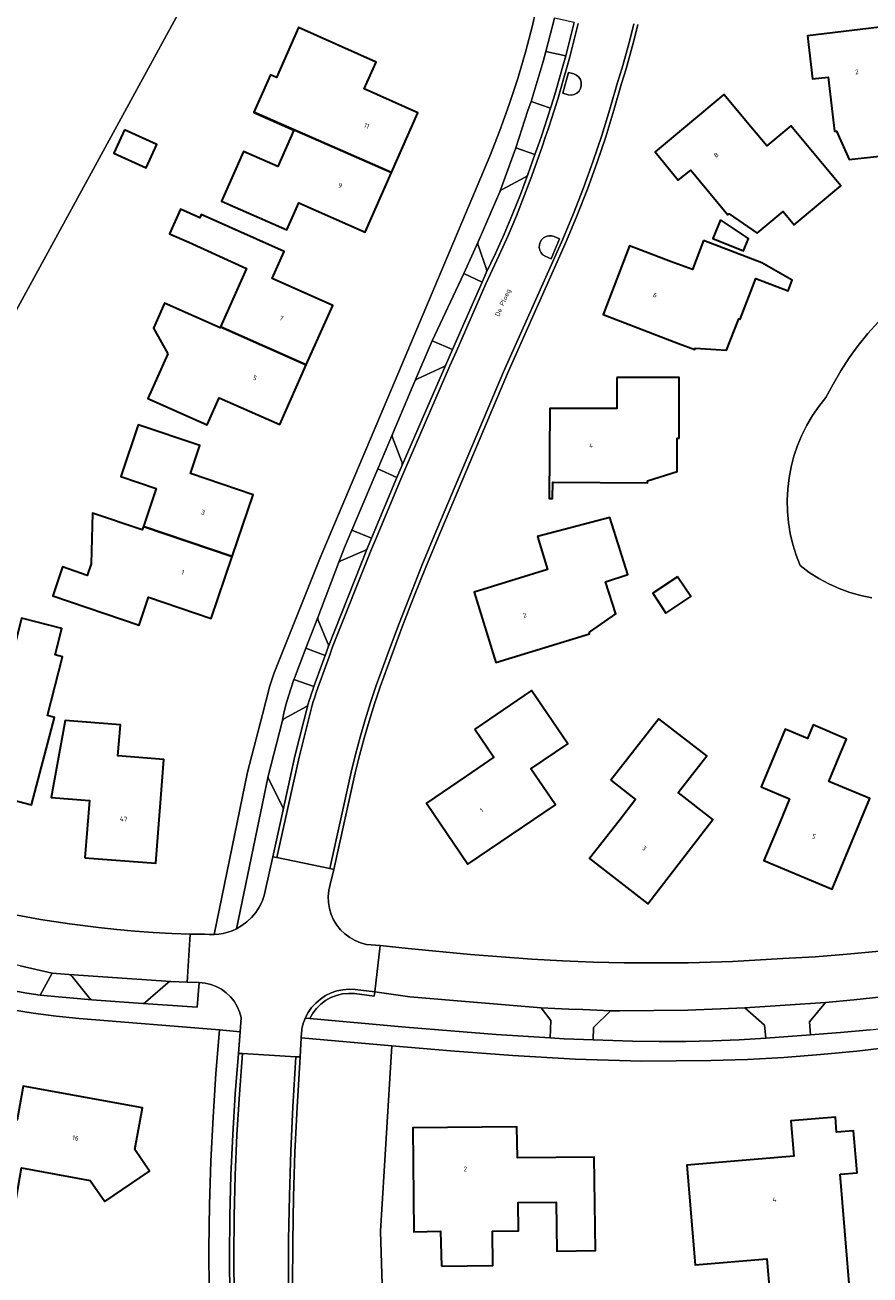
# Model space of a CAD drawing. Header units: metres. Extents: x 229229 to 231729, y 593167 to 595667.
# Tile 234 of 256: x 230850 to 230931, y 594683 to 594803. Entities that reach past the tile are written whole.
import ezdxf
from ezdxf.enums import TextEntityAlignment as Align

# ---------------------------------------------------------------- set-up
doc = ezdxf.new("R2010")
doc.units = ezdxf.units.M
for name, color, linetype, lineweight in [('B-WE-GR-GROENVOORZIENING-GV', 80, 'Continuous', 18), ('B-WE-OG-BEBOUWING-GV', 7, 'Continuous', 35), ('B-WE-OG-BEBOUWING-T18', 10, 'Continuous', 18), ('B-WE-OG-TERREIN_ERF-GV', 7, 'Continuous', 18), ('B-WE-OG-TOPOGRAFIE-T18', 10, 'Continuous', 18), ('B-WE-OG-WATER-GV', 130, 'Continuous', 18), ('B-WE-VH-VERHARDING_GESLOTEN-GV', 252, 'Continuous', 18), ('B-WE-VH-VERHARDING_HALFVERHARDING-GV', 252, 'Continuous', 18), ('B-WE-VH-VERHARDING_OPEN-GV', 252, 'Continuous', 18)]:
    doc.layers.add(name, color=color, linetype=linetype, lineweight=lineweight)
doc.styles.add('NLCS-ISO-M250-T18', font='NLCS-ISO.ttf', dxfattribs={"height": 0.45})

msp = doc.modelspace()

# ---------------------------------------------------------------- linework, layer by layer
at = {"layer": 'B-WE-GR-GROENVOORZIENING-GV'}
msp.add_lwpolyline([(230839.509, 594758.097), (230875.341, 594823.74)], dxfattribs=at)
for points in [[(230901.928, 594800.227), (230900.011, 594800.636), (230899.742, 594799.675), (230899.465, 594798.716), (230899.18, 594797.759), (230898.888, 594796.804), (230898.588, 594795.852), (230900.452, 594795.183), (230900.763, 594796.187), (230901.066, 594797.194), (230901.361, 594798.203), (230901.648, 594799.214)], [(230898.966, 594790.737), (230897.14, 594791.392), (230895.583, 594787.151), (230895.614, 594787.211), (230895.653, 594787.266), (230895.699, 594787.315), (230895.751, 594787.358), (230895.808, 594787.394), (230898.04, 594788.572), (230898.102, 594788.611), (230898.158, 594788.659), (230898.207, 594788.714), (230898.247, 594788.776), (230898.277, 594788.843)], [(230893.507, 594782.049), (230893.486, 594782.111), (230893.475, 594782.175), (230893.474, 594782.24), (230893.482, 594782.305), (230893.5, 594782.368), (230892.149, 594779.323), (230893.892, 594778.486), (230894.291, 594779.394), (230894.316, 594779.465), (230894.33, 594779.538), (230894.333, 594779.613), (230894.325, 594779.688), (230894.305, 594779.76)], [(230890.413, 594770.566), (230891.061, 594772.04), (230889.112, 594772.882), (230887.45, 594768.993), (230887.483, 594769.048), (230887.523, 594769.098), (230887.571, 594769.142), (230887.624, 594769.178), (230887.682, 594769.206), (230890.185, 594770.359), (230890.242, 594770.386), (230890.294, 594770.421), (230890.341, 594770.463), (230890.381, 594770.512)], [(230885.313, 594763.582), (230885.29, 594763.645), (230885.278, 594763.71), (230885.275, 594763.777), (230885.283, 594763.844), (230885.301, 594763.908), (230883.899, 594760.591), (230885.725, 594759.749), (230886.215, 594760.919), (230886.232, 594760.983), (230886.239, 594761.049), (230886.236, 594761.115), (230886.224, 594761.181), (230886.201, 594761.243)], [(230882.91, 594753.014), (230883.287, 594753.919), (230881.405, 594754.689), (230880.701, 594753.024), (230880.158, 594751.609), (230880.192, 594751.644), (230880.228, 594751.675), (230880.267, 594751.703), (230880.309, 594751.728), (230880.353, 594751.748), (230882.648, 594752.748), (230882.716, 594752.783), (230882.777, 594752.829), (230882.831, 594752.884), (230882.876, 594752.946)], [(230878.172, 594746.052), (230878.151, 594746.104), (230878.136, 594746.158), (230878.127, 594746.214), (230878.125, 594746.27), (230878.129, 594746.326), (230876.993, 594743.365), (230878.831, 594742.665), (230879.116, 594743.458), (230879.136, 594743.529), (230879.145, 594743.603), (230879.144, 594743.677), (230879.131, 594743.75), (230879.107, 594743.82)], [(230877.76, 594739.686), (230875.845, 594740.359), (230875.56, 594739.565), (230875.304, 594738.761), (230875.076, 594737.948), (230874.877, 594737.128), (230874.707, 594736.302), (230874.734, 594736.379), (230874.773, 594736.451), (230874.823, 594736.516), (230874.883, 594736.571), (230874.951, 594736.616), (230876.978, 594737.73), (230877.043, 594737.773), (230877.101, 594737.825), (230877.15, 594737.886), (230877.188, 594737.954), (230877.216, 594738.027), (230877.317, 594738.361), (230877.422, 594738.694), (230877.531, 594739.026), (230877.644, 594739.357)], [(230874.811, 594727.863), (230874.816, 594727.921), (230874.813, 594727.98), (230874.803, 594728.038), (230874.784, 594728.093), (230874.759, 594728.146), (230873.424, 594730.811), (230873.398, 594730.861), (230873.38, 594730.915), (230873.369, 594730.97), (230873.366, 594731.027), (230873.371, 594731.083), (230870.315, 594716.438), (230870.845, 594716.742), (230871.336, 594717.107), (230871.78, 594717.526), (230872.173, 594717.994), (230872.507, 594718.506), (230872.78, 594719.053), (230872.987, 594719.628), (230873.125, 594720.223), (230873.814, 594723.348)], [(230854.55, 594711.867), (230854.504, 594711.921), (230854.451, 594711.967), (230854.39, 594712.004), (230854.325, 594712.032), (230854.256, 594712.048), (230852.643, 594712.192), (230851.484, 594710.084), (230856.465, 594709.619), (230856.41, 594709.644), (230856.357, 594709.674), (230856.308, 594709.709), (230856.263, 594709.749), (230856.222, 594709.793)], [(230866.753, 594711.27), (230865.61, 594711.315), (230864.045, 594711.379), (230863.979, 594711.373), (230863.915, 594711.356), (230863.855, 594711.331), (230863.798, 594711.296), (230863.748, 594711.254), (230861.603, 594709.399), (230861.557, 594709.361), (230861.506, 594709.329), (230861.452, 594709.303), (230861.396, 594709.284), (230861.337, 594709.272), (230866.571, 594708.93)], [(230899.551, 594708.863), (230886.946, 594709.901), (230883.588, 594710.38), (230883.54, 594709.983), (230881.665, 594710.219), (230881.082, 594710.242), (230880.502, 594710.186), (230879.935, 594710.051), (230879.391, 594709.84), (230878.881, 594709.558), (230878.414, 594709.208), (230877.998, 594708.799), (230877.643, 594708.337), (230877.353, 594707.831), (230886.542, 594706.988), (230895.255, 594706.3), (230900.426, 594705.961), (230900.482, 594707.642)], [(230942.277, 594709.701), (230940.326, 594711.037), (230937.638, 594710.621), (230934.944, 594710.244), (230932.245, 594709.907), (230929.541, 594709.61), (230926.833, 594709.353), (230925.312, 594707.518), (230925.411, 594706.269), (230928.272, 594706.474), (230931.129, 594706.735), (230933.98, 594707.051), (230936.824, 594707.423), (230939.66, 594707.85), (230942.488, 594708.332)], [(230919.107, 594708.842), (230913.618, 594708.639), (230907.072, 594708.55), (230906.219, 594708.568), (230904.576, 594706.964), (230904.559, 594705.784), (230908.338, 594705.663), (230910.892, 594705.622), (230913.447, 594705.63), (230916.001, 594705.688), (230918.554, 594705.795), (230921.104, 594705.952), (230920.998, 594707.19)]]:
    msp.add_lwpolyline(points, close=True, dxfattribs=at)
at = {"layer": 'B-WE-OG-BEBOUWING-GV'}
for points in [[(230872.008, 594794.821), (230885.203, 594789.015), (230887.742, 594794.748), (230882.588, 594797.044), (230883.734, 594799.617), (230876.281, 594802.937), (230874.154, 594798.131), (230873.597, 594798.385)], [(230937.262, 594797.147), (230934.373, 594796.81), (230934.083, 594799.298), (230933.632, 594803.164), (230925.105, 594802.131), (230925.596, 594798.012), (230927.102, 594798.186), (230927.704, 594792.985), (230927.896, 594793), (230929.107, 594790.255), (230932.297, 594790.618), (230932.476, 594789.048), (230938.128, 594789.721)], [(230919.691, 594793.4), (230917.083, 594796.518), (230910.484, 594791.007), (230912.711, 594788.276), (230913.904, 594789.249), (230917.469, 594784.952), (230917.584, 594785.048), (230920.295, 594783.215), (230922.773, 594785.274), (230923.822, 594784.012), (230928.317, 594787.747), (230923.523, 594793.509), (230921.214, 594791.578)], [(230885.203, 594789.015), (230872.008, 594794.821), (230871.997, 594794.796), (230875.845, 594793.082), (230874.3, 594789.592), (230871.017, 594791.045), (230868.906, 594786.275), (230875.158, 594783.517), (230876.299, 594786.104), (230882.67, 594783.293)], [(230859.591, 594793.132), (230858.566, 594790.88), (230861.673, 594789.465), (230862.698, 594791.717)], [(230877.027, 594770.553), (230879.566, 594776.273), (230873.757, 594778.857), (230874.905, 594781.438), (230866.935, 594784.983), (230866.801, 594784.684), (230864.946, 594785.515), (230863.887, 594783.152), (230865.743, 594782.321), (230871.306, 594779.822), (230868.807, 594774.196)], [(230916.76, 594784.473), (230916.038, 594782.674), (230918.968, 594781.498), (230919.442, 594782.678)], [(230915.139, 594782.508), (230914.069, 594779.698), (230911.976, 594780.495), (230908.026, 594781.999), (230905.497, 594775.389), (230912.732, 594772.621), (230914.3, 594772.021), (230914.35, 594772.152), (230917.35, 594771.986), (230918.508, 594774.991), (230918.639, 594774.941), (230920.144, 594778.847), (230923.244, 594777.653), (230923.626, 594778.698), (230920.725, 594780.354)], [(230863.729, 594771.617), (230861.817, 594767.341), (230867.515, 594764.8), (230868.655, 594767.389), (230874.483, 594764.822), (230877.027, 594770.553), (230868.807, 594774.196), (230868.766, 594774.103), (230863.428, 594776.474), (230862.362, 594774.075)], [(230906.807, 594769.354), (230906.806, 594766.368), (230904.514, 594766.369), (230900.384, 594766.371), (230900.323, 594757.725), (230900.653, 594757.722), (230900.664, 594759.311), (230909.76, 594759.248), (230909.761, 594759.418), (230912.605, 594760.329), (230912.617, 594763.512), (230912.787, 594763.511), (230912.804, 594769.337)], [(230869.917, 594752.166), (230871.924, 594758.097), (230865.905, 594760.139), (230866.813, 594762.816), (230860.911, 594764.806), (230859.229, 594759.846), (230862.637, 594758.691), (230861.397, 594755.035)], [(230869.917, 594752.166), (230861.397, 594755.035), (230861.292, 594754.724), (230856.528, 594756.339), (230856.386, 594751.462), (230856.01, 594750.352), (230853.637, 594751.168), (230852.704, 594748.392), (230860.977, 594745.586), (230861.889, 594748.275), (230867.909, 594746.233)], [(230899.219, 594754.085), (230900.182, 594750.927), (230893.126, 594748.754), (230895.203, 594741.983), (230904.196, 594744.753), (230904.189, 594744.918), (230906.723, 594746.669), (230905.744, 594749.751), (230907.887, 594750.432), (230906.143, 594755.922)], [(230912.643, 594750.229), (230910.26, 594748.642), (230911.533, 594746.732), (230913.916, 594748.319)], [(230849.118, 594743.92), (230847.391, 594737.145), (230846.898, 594735.212), (230842.623, 594736.335), (230840.027, 594726.484), (230846.622, 594724.747), (230847.767, 594729.092), (230850.664, 594728.328), (230852.878, 594736.728), (230852.188, 594736.911), (230853.626, 594742.553), (230852.93, 594742.731), (230853.575, 594745.263), (230849.711, 594746.248)], [(230893.193, 594735.608), (230895.028, 594732.908), (230892.351, 594731.082), (230888.544, 594728.485), (230892.538, 594722.625), (230900.922, 594728.329), (230898.576, 594731.779), (230902.132, 594734.198), (230898.646, 594739.323)], [(230855.784, 594723.258), (230862.585, 594722.724), (230863.367, 594732.683), (230858.953, 594733.035), (230859.186, 594736.018), (230853.893, 594736.437), (230852.535, 594729.035), (230856.212, 594728.748)], [(230906.255, 594730.692), (230908.626, 594728.846), (230907.039, 594726.808), (230904.21, 594723.175), (230909.809, 594718.849), (230916.04, 594726.916), (230912.704, 594729.508), (230915.454, 594733.047), (230910.854, 594736.6)], [(230920.655, 594730.077), (230923.4, 594728.927), (230922.448, 594726.654), (230920.912, 594722.986), (230927.477, 594720.243), (230931.1, 594728.936), (230927.161, 594730.573), (230928.314, 594733.347), (230928.866, 594734.649), (230925.662, 594736.008), (230925.11, 594734.707), (230922.974, 594735.613)], [(230845.584, 594695.967), (230844.758, 594691.335), (230844.886, 594691.311), (230844.057, 594686.754), (230848.382, 594685.967), (230849.183, 594690.528), (230849.706, 594693.505), (230856.306, 594692.269), (230857.706, 594690.254), (230861.997, 594693.186), (230860.582, 594695.247), (230861.323, 594699.255), (230849.875, 594701.328), (230849.291, 594698.119), (230846.082, 594698.703)], [(230928.243, 594692.874), (230929.873, 594693.01), (230929.535, 594697.058), (230927.905, 594696.922), (230927.785, 594698.361), (230923.504, 594698.005), (230923.785, 594694.62), (230913.531, 594693.768), (230914.324, 594684.198), (230921.203, 594684.768), (230921.484, 594681.379), (230929.15, 594682.014)], [(230889.991, 594684.058), (230894.926, 594684.118), (230894.879, 594687.411), (230897.394, 594687.447), (230897.355, 594690.161), (230900.997, 594690.213), (230901.064, 594685.513), (230904.772, 594685.566), (230904.64, 594694.535), (230897.276, 594694.447), (230897.24, 594697.445), (230887.234, 594697.335), (230887.345, 594687.341), (230889.903, 594687.408)]]:
    msp.add_lwpolyline(points, close=True, dxfattribs=at)
at = {"layer": 'B-WE-OG-TERREIN_ERF-GV'}
for points in [[(230875.341, 594823.74), (230839.509, 594758.097)], [(230848.778, 594717.829), (230851.535, 594717.337), (230854.304, 594716.918), (230857.083, 594716.574), (230858.836, 594716.376), (230860.592, 594716.213), (230862.351, 594716.085), (230864.112, 594715.993), (230865.875, 594715.935), (230866.337, 594715.925), (230866.798, 594715.915), (230867.26, 594715.907), (230867.721, 594715.9), (230868.183, 594715.894), (230871.402, 594731.476), (230872.823, 594737.01), (230873.527, 594739.752), (230873.949, 594741), (230878.363, 594752.045), (230886.166, 594770.508), (230894.642, 594790.593), (230895.605, 594793.051), (230896.494, 594795.537), (230897.31, 594798.048), (230898.05, 594800.582), (230898.716, 594803.137), (230899.305, 594805.71)], [(230908.833, 594803.217), (230908.484, 594801.793), (230908.108, 594800.376), (230907.706, 594798.966), (230907.278, 594797.564), (230906.543, 594795), (230905.751, 594792.454), (230904.9, 594789.926), (230903.992, 594787.419), (230903.027, 594784.933), (230902.006, 594782.469), (230896.317, 594769.717), (230889.677, 594753.989), (230888.497, 594751.148), (230887.351, 594748.293), (230886.239, 594745.425), (230885.161, 594742.544), (230884.116, 594739.651), (230883.566, 594738.022), (230883.053, 594736.381), (230882.575, 594734.729), (230882.135, 594733.066), (230881.731, 594731.395), (230879.667, 594722.141), (230879.304, 594720.674), (230879.18, 594720.108), (230879.128, 594719.53), (230879.151, 594718.95), (230879.247, 594718.378), (230879.414, 594717.823), (230879.651, 594717.294), (230879.954, 594716.799), (230880.317, 594716.346), (230880.734, 594715.944), (230881.199, 594715.597), (230881.705, 594715.313), (230882.242, 594715.095), (230882.803, 594714.947), (230884.128, 594714.823), (230886.811, 594714.532), (230892.772, 594713.98), (230895.719, 594713.735), (230898.669, 594713.531), (230901.621, 594713.368), (230904.576, 594713.246), (230907.532, 594713.166), (230913.689, 594713.174), (230917.922, 594713.296), (230922.749, 594713.583), (230925.842, 594713.75), (230928.93, 594713.989), (230932.012, 594714.298)], [(230931.292, 594748.202), (230930.226, 594748.422), (230929.178, 594748.719), (230928.156, 594749.091), (230927.163, 594749.538), (230926.205, 594750.055), (230925.287, 594750.641), (230924.415, 594751.292), (230924.026, 594752.293), (230923.707, 594753.319), (230923.461, 594754.364), (230923.288, 594755.424), (230923.189, 594756.494), (230923.166, 594757.568), (230923.216, 594758.64), (230923.342, 594759.707), (230923.542, 594760.762), (230923.814, 594761.801), (230924.158, 594762.819), (230924.573, 594763.81), (230925.055, 594764.769), (230925.603, 594765.693), (230926.214, 594766.576), (230926.885, 594767.415), (230927.564, 594768.724), (230928.309, 594769.998), (230929.117, 594771.232), (230929.987, 594772.423), (230930.915, 594773.569), (230931.901, 594774.666)], [(230867.693, 594681.548), (230867.688, 594685.75), (230867.752, 594689.95), (230867.884, 594694.149), (230868.085, 594698.346), (230868.354, 594702.538), (230868.692, 594706.726), (230855.23, 594707.839), (230853.028, 594708.06), (230850.834, 594708.343), (230848.648, 594708.686)], [(230884.709, 594668.961), (230884.142, 594687.428), (230885.231, 594705.219), (230876.533, 594705.987), (230876.426, 594704.142), (230876.147, 594699.314), (230875.94, 594695.015), (230875.798, 594690.714), (230875.721, 594686.411), (230875.71, 594682.107)], [(230933.322, 594705.106), (230929.837, 594704.698), (230926.344, 594704.363), (230922.845, 594704.1), (230919.342, 594703.91), (230915.835, 594703.793), (230909.176, 594703.737), (230902.831, 594703.912), (230896.838, 594704.278), (230890.851, 594704.722), (230885.231, 594705.219), (230884.142, 594687.428), (230884.709, 594668.961)]]:
    msp.add_lwpolyline(points, dxfattribs=at)
for points in [[(230868.906, 594786.275), (230871.017, 594791.045), (230874.3, 594789.592), (230875.845, 594793.082), (230871.997, 594794.796), (230872.008, 594794.821), (230873.597, 594798.385), (230874.154, 594798.131), (230876.281, 594802.937), (230883.734, 594799.617), (230882.588, 594797.044), (230887.742, 594794.748), (230885.203, 594789.015), (230882.67, 594783.293), (230876.299, 594786.104), (230875.158, 594783.517)], [(230938.128, 594789.721), (230932.476, 594789.048), (230932.297, 594790.618), (230929.107, 594790.255), (230927.896, 594793), (230927.704, 594792.985), (230927.102, 594798.186), (230925.596, 594798.012), (230925.105, 594802.131), (230933.632, 594803.164), (230934.083, 594799.298), (230934.373, 594796.81), (230937.262, 594797.147)], [(230923.822, 594784.012), (230922.773, 594785.274), (230920.295, 594783.215), (230917.584, 594785.048), (230917.469, 594784.952), (230913.904, 594789.249), (230912.711, 594788.276), (230910.484, 594791.007), (230917.083, 594796.518), (230919.691, 594793.4), (230921.214, 594791.578), (230923.523, 594793.509), (230928.317, 594787.747)], [(230858.566, 594790.88), (230859.591, 594793.132), (230862.698, 594791.717), (230861.673, 594789.465)], [(230861.817, 594767.341), (230863.729, 594771.617), (230862.362, 594774.075), (230863.428, 594776.474), (230868.766, 594774.103), (230868.807, 594774.196), (230871.306, 594779.822), (230865.743, 594782.321), (230863.887, 594783.152), (230864.946, 594785.515), (230866.801, 594784.684), (230866.935, 594784.983), (230874.905, 594781.438), (230873.757, 594778.857), (230879.566, 594776.273), (230877.027, 594770.553), (230874.483, 594764.822), (230868.655, 594767.389), (230867.515, 594764.8)], [(230918.968, 594781.498), (230916.038, 594782.674), (230916.76, 594784.473), (230919.442, 594782.678)], [(230923.626, 594778.698), (230923.244, 594777.653), (230920.144, 594778.847), (230918.639, 594774.941), (230918.508, 594774.991), (230917.35, 594771.986), (230914.35, 594772.152), (230914.3, 594772.021), (230912.732, 594772.621), (230905.497, 594775.389), (230908.026, 594781.999), (230911.976, 594780.495), (230914.069, 594779.698), (230915.139, 594782.508), (230920.725, 594780.354)], [(230912.605, 594760.329), (230909.761, 594759.418), (230909.76, 594759.248), (230900.664, 594759.311), (230900.653, 594757.722), (230900.323, 594757.725), (230900.384, 594766.371), (230904.514, 594766.369), (230906.806, 594766.368), (230906.807, 594769.354), (230912.804, 594769.337), (230912.787, 594763.511), (230912.617, 594763.512)], [(230852.704, 594748.392), (230853.637, 594751.168), (230856.01, 594750.352), (230856.386, 594751.462), (230856.528, 594756.339), (230861.292, 594754.724), (230861.397, 594755.035), (230862.637, 594758.691), (230859.229, 594759.846), (230860.911, 594764.806), (230866.813, 594762.816), (230865.905, 594760.139), (230871.924, 594758.097), (230869.917, 594752.166), (230867.909, 594746.233), (230861.889, 594748.275), (230860.977, 594745.586)], [(230906.143, 594755.922), (230907.887, 594750.432), (230905.744, 594749.751), (230906.723, 594746.669), (230904.189, 594744.918), (230904.196, 594744.753), (230895.203, 594741.983), (230893.126, 594748.754), (230900.182, 594750.927), (230899.219, 594754.085)], [(230913.916, 594748.319), (230911.533, 594746.732), (230910.26, 594748.642), (230912.643, 594750.229)], [(230852.878, 594736.728), (230850.664, 594728.328), (230847.767, 594729.092), (230846.622, 594724.747), (230840.027, 594726.484), (230842.623, 594736.335), (230846.898, 594735.212), (230847.391, 594737.145), (230849.118, 594743.92), (230849.711, 594746.248), (230853.575, 594745.263), (230852.93, 594742.731), (230853.626, 594742.553), (230852.188, 594736.911)], [(230902.132, 594734.198), (230898.576, 594731.779), (230900.922, 594728.329), (230892.538, 594722.625), (230888.544, 594728.485), (230892.351, 594731.082), (230895.028, 594732.908), (230893.193, 594735.608), (230898.646, 594739.323)], [(230859.186, 594736.018), (230858.953, 594733.035), (230863.367, 594732.683), (230862.585, 594722.724), (230855.784, 594723.258), (230856.212, 594728.748), (230852.535, 594729.035), (230853.893, 594736.437)], [(230912.704, 594729.508), (230916.04, 594726.916), (230909.809, 594718.849), (230904.21, 594723.175), (230907.039, 594726.808), (230908.626, 594728.846), (230906.255, 594730.692), (230910.854, 594736.6), (230915.454, 594733.047)], [(230928.314, 594733.347), (230927.161, 594730.573), (230931.1, 594728.936), (230927.477, 594720.243), (230920.912, 594722.986), (230922.448, 594726.654), (230923.4, 594728.927), (230920.655, 594730.077), (230922.974, 594735.613), (230925.11, 594734.707), (230925.662, 594736.008), (230928.866, 594734.649)], [(230861.323, 594699.255), (230860.582, 594695.247), (230861.997, 594693.186), (230857.706, 594690.254), (230856.306, 594692.269), (230849.706, 594693.505), (230849.183, 594690.528), (230848.382, 594685.967), (230844.057, 594686.754), (230844.886, 594691.311), (230844.758, 594691.335), (230844.531, 594691.376), (230844.026, 594688.599), (230840.486, 594689.243), (230840.991, 594692.02), (230841.526, 594694.963), (230832.352, 594696.631), (230833.736, 594704.24), (230843.996, 594702.377), (230842.918, 594696.452), (230845.584, 594695.967), (230846.082, 594698.703), (230849.291, 594698.119), (230849.875, 594701.328)], [(230929.873, 594693.01), (230928.243, 594692.874), (230929.15, 594682.014), (230921.484, 594681.379), (230921.203, 594684.768), (230914.324, 594684.198), (230913.531, 594693.768), (230923.785, 594694.62), (230923.504, 594698.005), (230927.785, 594698.361), (230927.905, 594696.922), (230929.535, 594697.058)], [(230904.772, 594685.566), (230901.064, 594685.513), (230900.997, 594690.213), (230897.355, 594690.161), (230897.394, 594687.447), (230894.879, 594687.411), (230894.926, 594684.118), (230889.991, 594684.058), (230889.903, 594687.408), (230887.345, 594687.341), (230887.234, 594697.335), (230897.24, 594697.445), (230897.276, 594694.447), (230904.64, 594694.535)]]:
    msp.add_lwpolyline(points, close=True, dxfattribs=at)
at = {"layer": 'B-WE-OG-WATER-GV'}
msp.add_lwpolyline([(230931.901, 594774.666), (230930.915, 594773.569), (230929.987, 594772.423), (230929.117, 594771.232), (230928.309, 594769.998), (230927.564, 594768.724), (230926.885, 594767.415), (230926.214, 594766.576), (230925.603, 594765.693), (230925.055, 594764.769), (230924.573, 594763.81), (230924.158, 594762.819), (230923.814, 594761.801), (230923.542, 594760.762), (230923.342, 594759.707), (230923.216, 594758.64), (230923.166, 594757.568), (230923.189, 594756.494), (230923.288, 594755.424), (230923.461, 594754.364), (230923.707, 594753.319), (230924.026, 594752.293), (230924.415, 594751.292), (230925.287, 594750.641), (230926.205, 594750.055), (230927.163, 594749.538), (230928.156, 594749.091), (230929.178, 594748.719), (230930.226, 594748.422), (230931.292, 594748.202)], dxfattribs=at)
at = {"layer": 'B-WE-VH-VERHARDING_GESLOTEN-GV'}
msp.add_lwpolyline([(230903.115, 594803.317), (230902.316, 594800.13), (230902.035, 594799.112), (230901.746, 594798.096), (230901.45, 594797.083), (230901.146, 594796.072), (230900.834, 594795.063), (230900.548, 594794.167), (230900.256, 594793.273), (230899.958, 594792.381), (230899.654, 594791.491), (230899.343, 594790.603), (230898.653, 594788.706), (230897.944, 594786.775), (230897.189, 594784.861), (230896.389, 594782.965), (230895.545, 594781.089), (230894.657, 594779.233), (230894.258, 594778.325), (230891.427, 594771.879), (230890.8, 594770.452), (230886.562, 594760.713), (230886.094, 594759.595), (230883.656, 594753.765), (230883.282, 594752.866), (230879.554, 594743.493), (230879.207, 594742.53), (230878.136, 594739.551), (230878.021, 594739.226), (230877.911, 594738.899), (230877.803, 594738.572), (230877.7, 594738.243), (230877.6, 594737.913), (230876.328, 594732.907), (230875.229, 594727.901), (230874.206, 594723.267), (230879.275, 594722.222), (230881.341, 594731.482), (230881.747, 594733.163), (230882.19, 594734.834), (230882.669, 594736.495), (230883.185, 594738.145), (230883.738, 594739.783), (230884.784, 594742.681), (230885.865, 594745.567), (230886.979, 594748.44), (230888.127, 594751.299), (230889.308, 594754.145), (230895.95, 594769.876), (230901.638, 594782.626), (230902.656, 594785.081), (230903.618, 594787.559), (230904.522, 594790.058), (230905.37, 594792.577), (230906.16, 594795.115), (230906.892, 594797.67), (230907.317, 594799.061), (230907.716, 594800.459), (230908.089, 594801.865), (230908.436, 594803.277)], dxfattribs=at)
for points in [[(230901.625, 594796.622), (230902.187, 594798.623), (230902.696, 594798.5), (230902.955, 594798.372), (230903.17, 594798.179), (230903.325, 594797.934), (230903.408, 594797.657), (230903.412, 594797.368), (230903.337, 594797.089), (230903.19, 594796.84), (230902.981, 594796.64), (230902.725, 594796.505), (230902.443, 594796.444), (230902.154, 594796.462)], [(230899.954, 594780.979), (230899.733, 594781.126), (230899.557, 594781.325), (230899.437, 594781.561), (230899.38, 594781.82), (230899.39, 594782.085), (230899.467, 594782.339), (230899.606, 594782.565), (230899.797, 594782.749), (230900.028, 594782.879), (230900.285, 594782.946), (230900.55, 594782.946), (230900.807, 594782.879), (230901.323, 594782.654), (230900.509, 594780.742)], [(230875.748, 594699.338), (230876.026, 594704.166), (230870.91, 594704.463), (230870.606, 594700.571), (230870.37, 594696.674), (230870.202, 594692.774), (230870.102, 594688.871), (230870.07, 594684.967), (230870.106, 594681.064), (230870.209, 594677.161), (230870.381, 594673.261), (230870.573, 594669.378), (230875.648, 594669.618), (230875.471, 594673.862), (230875.358, 594678.108), (230875.309, 594682.355), (230875.323, 594686.603), (230875.401, 594690.85), (230875.543, 594695.095)]]:
    msp.add_lwpolyline(points, close=True, dxfattribs=at)
at = {"layer": 'B-WE-VH-VERHARDING_HALFVERHARDING-GV'}
msp.add_lwpolyline([(230881.665, 594710.219), (230883.54, 594709.983), (230883.588, 594710.38), (230881.715, 594710.616), (230881.126, 594710.643), (230880.538, 594710.596), (230879.961, 594710.475), (230879.404, 594710.283), (230878.875, 594710.023), (230878.383, 594709.698), (230877.936, 594709.313), (230877.541, 594708.876), (230877.204, 594708.392), (230876.93, 594707.87), (230877.353, 594707.831), (230877.643, 594708.337), (230877.998, 594708.799), (230878.414, 594709.208), (230878.881, 594709.558), (230879.391, 594709.84), (230879.935, 594710.051), (230880.502, 594710.186), (230881.082, 594710.242)], close=True, dxfattribs=at)
at = {"layer": 'B-WE-VH-VERHARDING_OPEN-GV'}
for points in [[(230899.305, 594805.71), (230898.716, 594803.137), (230898.05, 594800.582), (230897.31, 594798.048), (230896.494, 594795.537), (230895.605, 594793.051), (230894.642, 594790.593), (230886.166, 594770.508), (230878.363, 594752.045), (230873.949, 594741), (230873.527, 594739.752), (230872.823, 594737.01), (230871.402, 594731.476), (230868.183, 594715.894), (230868.185, 594715.894), (230868.626, 594715.93), (230869.063, 594716.002), (230869.492, 594716.112), (230869.911, 594716.258), (230870.315, 594716.438), (230873.371, 594731.083), (230874.707, 594736.302), (230874.877, 594737.128), (230875.076, 594737.948), (230875.304, 594738.761), (230875.56, 594739.565), (230875.845, 594740.359), (230875.896, 594740.508), (230876.993, 594743.365), (230878.129, 594746.326), (230880.158, 594751.609), (230880.701, 594753.024), (230881.405, 594754.689), (230883.899, 594760.591), (230885.301, 594763.908), (230887.45, 594768.993), (230889.112, 594772.882), (230892.149, 594779.323), (230893.5, 594782.368), (230895.583, 594787.151), (230897.14, 594791.392), (230897.423, 594792.286), (230897.709, 594793.179), (230897.999, 594794.071), (230898.292, 594794.962), (230898.588, 594795.852), (230898.888, 594796.804), (230899.18, 594797.759), (230899.465, 594798.716), (230899.742, 594799.675), (230900.011, 594800.636), (230900.846, 594803.834)], [(230902.726, 594803.412), (230901.928, 594800.227), (230901.648, 594799.214), (230901.361, 594798.203), (230901.066, 594797.194), (230900.763, 594796.187), (230900.452, 594795.183), (230900.168, 594794.29), (230899.877, 594793.398), (230899.58, 594792.509), (230899.276, 594791.622), (230898.966, 594790.737), (230898.277, 594788.843), (230897.568, 594786.917), (230896.815, 594785.008), (230896.017, 594783.117), (230895.176, 594781.246), (230894.291, 594779.394), (230893.892, 594778.486), (230891.061, 594772.04), (230890.413, 594770.566), (230886.215, 594760.919), (230885.725, 594759.749), (230883.287, 594753.919), (230882.91, 594753.014), (230879.116, 594743.458), (230878.831, 594742.665), (230877.76, 594739.686), (230877.644, 594739.357), (230877.531, 594739.026), (230877.422, 594738.694), (230877.317, 594738.361), (230877.216, 594738.027), (230875.939, 594732.999), (230874.811, 594727.863), (230873.814, 594723.348), (230874.206, 594723.267), (230875.229, 594727.901), (230876.328, 594732.907), (230877.6, 594737.913), (230877.7, 594738.243), (230877.803, 594738.572), (230877.911, 594738.899), (230878.021, 594739.226), (230878.136, 594739.551), (230879.207, 594742.53), (230879.554, 594743.493), (230883.282, 594752.866), (230883.656, 594753.765), (230886.094, 594759.595), (230886.562, 594760.713), (230890.8, 594770.452), (230891.427, 594771.879), (230894.258, 594778.325), (230894.657, 594779.233), (230895.545, 594781.089), (230896.389, 594782.965), (230897.189, 594784.861), (230897.944, 594786.775), (230898.653, 594788.706), (230899.343, 594790.603), (230899.654, 594791.491), (230899.958, 594792.381), (230900.256, 594793.273), (230900.548, 594794.167), (230900.834, 594795.063), (230901.146, 594796.072), (230901.45, 594797.083), (230901.746, 594798.096), (230902.035, 594799.112), (230902.316, 594800.13), (230903.115, 594803.317)], [(230908.436, 594803.277), (230908.089, 594801.865), (230907.716, 594800.459), (230907.317, 594799.061), (230906.892, 594797.67), (230906.16, 594795.115), (230905.37, 594792.577), (230904.522, 594790.058), (230903.618, 594787.559), (230902.656, 594785.081), (230901.638, 594782.626), (230895.95, 594769.876), (230889.308, 594754.145), (230888.127, 594751.299), (230886.979, 594748.44), (230885.865, 594745.567), (230884.784, 594742.681), (230883.738, 594739.783), (230883.185, 594738.145), (230882.669, 594736.495), (230882.19, 594734.834), (230881.747, 594733.163), (230881.341, 594731.482), (230879.275, 594722.222), (230879.667, 594722.141), (230881.731, 594731.395), (230882.135, 594733.066), (230882.575, 594734.729), (230883.053, 594736.381), (230883.566, 594738.022), (230884.116, 594739.651), (230885.161, 594742.544), (230886.239, 594745.425), (230887.351, 594748.293), (230888.497, 594751.148), (230889.677, 594753.989), (230896.317, 594769.717), (230902.006, 594782.469), (230903.027, 594784.933), (230903.992, 594787.419), (230904.9, 594789.926), (230905.751, 594792.454), (230906.543, 594795), (230907.278, 594797.564), (230907.706, 594798.966), (230908.108, 594800.376), (230908.484, 594801.793), (230908.833, 594803.217)], [(230849.588, 594712.874), (230851.114, 594712.526), (230852.643, 594712.192), (230854.256, 594712.048), (230864.045, 594711.379), (230865.61, 594711.315), (230865.875, 594715.935), (230864.112, 594715.993), (230862.351, 594716.085), (230860.592, 594716.213), (230858.836, 594716.376), (230857.083, 594716.574), (230854.304, 594716.918), (230851.535, 594717.337), (230848.778, 594717.829)], [(230932.012, 594714.298), (230928.93, 594713.989), (230925.842, 594713.75), (230922.749, 594713.583), (230917.922, 594713.296), (230913.689, 594713.174), (230907.532, 594713.166), (230904.576, 594713.246), (230901.621, 594713.368), (230898.669, 594713.531), (230895.719, 594713.735), (230892.772, 594713.98), (230886.811, 594714.532), (230884.128, 594714.823), (230883.588, 594710.38), (230886.946, 594709.901), (230899.551, 594708.863), (230900.884, 594708.8), (230902.218, 594708.739), (230903.552, 594708.68), (230904.885, 594708.623), (230906.219, 594708.568), (230907.072, 594708.55), (230913.618, 594708.639), (230919.107, 594708.842), (230926.833, 594709.353), (230929.541, 594709.61), (230932.245, 594709.907)], [(230848.648, 594708.686), (230850.834, 594708.343), (230853.028, 594708.06), (230855.23, 594707.839), (230868.692, 594706.726), (230870.667, 594706.563), (230870.771, 594707.935), (230870.621, 594708.478), (230870.399, 594708.996), (230870.109, 594709.48), (230869.756, 594709.92), (230869.348, 594710.308), (230868.891, 594710.638), (230868.393, 594710.903), (230867.865, 594711.099), (230867.315, 594711.222), (230866.753, 594711.27), (230866.571, 594708.93), (230861.337, 594709.272), (230856.465, 594709.619), (230851.484, 594710.084), (230850.225, 594710.261), (230848.97, 594710.469)], [(230931.129, 594706.735), (230928.272, 594706.474), (230925.411, 594706.269), (230921.104, 594705.952), (230918.554, 594705.795), (230916.001, 594705.688), (230913.447, 594705.63), (230910.892, 594705.622), (230908.338, 594705.663), (230904.559, 594705.784), (230901.764, 594705.873), (230900.426, 594705.961), (230895.255, 594706.3), (230886.542, 594706.988), (230877.353, 594707.831), (230876.93, 594707.87), (230876.84, 594707.654), (230876.761, 594707.435), (230876.693, 594707.211), (230876.636, 594706.984), (230876.591, 594706.755), (230876.539, 594706.051), (230876.533, 594705.987), (230885.231, 594705.219), (230890.851, 594704.722), (230896.838, 594704.278), (230902.831, 594703.912), (230909.176, 594703.737), (230915.835, 594703.793), (230919.342, 594703.91), (230922.845, 594704.1), (230926.344, 594704.363), (230929.837, 594704.698), (230933.322, 594705.106)]]:
    msp.add_lwpolyline(points, dxfattribs=at)
for points in [[(230900.011, 594800.636), (230901.928, 594800.227), (230902.726, 594803.412), (230900.846, 594803.834)], [(230902.696, 594798.5), (230902.187, 594798.623), (230901.625, 594796.622), (230902.154, 594796.462), (230902.443, 594796.444), (230902.725, 594796.505), (230902.981, 594796.64), (230903.19, 594796.84), (230903.337, 594797.089), (230903.412, 594797.368), (230903.408, 594797.657), (230903.325, 594797.934), (230903.17, 594798.179), (230902.955, 594798.372)], [(230900.452, 594795.183), (230898.588, 594795.852), (230898.292, 594794.962), (230897.999, 594794.071), (230897.709, 594793.179), (230897.423, 594792.286), (230897.14, 594791.392), (230898.966, 594790.737), (230899.276, 594791.622), (230899.58, 594792.509), (230899.877, 594793.398), (230900.168, 594794.29)], [(230898.277, 594788.843), (230898.247, 594788.776), (230898.207, 594788.714), (230898.158, 594788.659), (230898.102, 594788.611), (230898.04, 594788.572), (230895.808, 594787.394), (230895.751, 594787.358), (230895.699, 594787.315), (230895.653, 594787.266), (230895.614, 594787.211), (230895.583, 594787.151), (230893.5, 594782.368), (230893.482, 594782.305), (230893.474, 594782.24), (230893.475, 594782.175), (230893.486, 594782.111), (230893.507, 594782.049), (230894.305, 594779.76), (230894.325, 594779.688), (230894.333, 594779.613), (230894.33, 594779.538), (230894.316, 594779.465), (230894.291, 594779.394), (230895.176, 594781.246), (230896.017, 594783.117), (230896.815, 594785.008), (230897.568, 594786.917)], [(230901.323, 594782.654), (230900.807, 594782.879), (230900.55, 594782.946), (230900.285, 594782.946), (230900.028, 594782.879), (230899.797, 594782.749), (230899.606, 594782.565), (230899.467, 594782.339), (230899.39, 594782.085), (230899.38, 594781.82), (230899.437, 594781.561), (230899.557, 594781.325), (230899.733, 594781.126), (230899.954, 594780.979), (230900.509, 594780.742)], [(230889.112, 594772.882), (230891.061, 594772.04), (230893.892, 594778.486), (230892.149, 594779.323)], [(230890.413, 594770.566), (230890.381, 594770.512), (230890.341, 594770.463), (230890.294, 594770.421), (230890.242, 594770.386), (230890.185, 594770.359), (230887.682, 594769.206), (230887.624, 594769.178), (230887.571, 594769.142), (230887.523, 594769.098), (230887.483, 594769.048), (230887.45, 594768.993), (230885.301, 594763.908), (230885.283, 594763.844), (230885.275, 594763.777), (230885.278, 594763.71), (230885.29, 594763.645), (230885.313, 594763.582), (230886.201, 594761.243), (230886.224, 594761.181), (230886.236, 594761.115), (230886.239, 594761.049), (230886.232, 594760.983), (230886.215, 594760.919)], [(230883.899, 594760.591), (230881.405, 594754.689), (230883.287, 594753.919), (230885.725, 594759.749)], [(230882.91, 594753.014), (230882.876, 594752.946), (230882.831, 594752.884), (230882.777, 594752.829), (230882.716, 594752.783), (230882.648, 594752.748), (230880.353, 594751.748), (230880.309, 594751.728), (230880.267, 594751.703), (230880.228, 594751.675), (230880.192, 594751.644), (230880.158, 594751.609), (230878.129, 594746.326), (230878.125, 594746.27), (230878.127, 594746.214), (230878.136, 594746.158), (230878.151, 594746.104), (230878.172, 594746.052), (230879.107, 594743.82), (230879.131, 594743.75), (230879.144, 594743.677), (230879.145, 594743.603), (230879.136, 594743.529), (230879.116, 594743.458)], [(230878.831, 594742.665), (230876.993, 594743.365), (230875.896, 594740.508), (230875.845, 594740.359), (230877.76, 594739.686)], [(230877.216, 594738.027), (230877.188, 594737.954), (230877.15, 594737.886), (230877.101, 594737.825), (230877.043, 594737.773), (230876.978, 594737.73), (230874.951, 594736.616), (230874.883, 594736.571), (230874.823, 594736.516), (230874.773, 594736.451), (230874.734, 594736.379), (230874.707, 594736.302), (230873.371, 594731.083), (230873.366, 594731.027), (230873.369, 594730.97), (230873.38, 594730.915), (230873.398, 594730.861), (230873.424, 594730.811), (230874.759, 594728.146), (230874.784, 594728.093), (230874.803, 594728.038), (230874.813, 594727.98), (230874.816, 594727.921), (230874.811, 594727.863), (230875.939, 594732.999)], [(230884.128, 594714.823), (230882.803, 594714.947), (230882.242, 594715.095), (230881.705, 594715.313), (230881.199, 594715.597), (230880.734, 594715.944), (230880.317, 594716.346), (230879.954, 594716.799), (230879.651, 594717.294), (230879.414, 594717.823), (230879.247, 594718.378), (230879.151, 594718.95), (230879.128, 594719.53), (230879.18, 594720.108), (230879.304, 594720.674), (230879.667, 594722.141), (230879.275, 594722.222), (230874.206, 594723.267), (230873.814, 594723.348), (230873.125, 594720.223), (230872.987, 594719.628), (230872.78, 594719.053), (230872.507, 594718.506), (230872.173, 594717.994), (230871.78, 594717.526), (230871.336, 594717.107), (230870.845, 594716.742), (230870.315, 594716.438), (230869.911, 594716.258), (230869.492, 594716.112), (230869.063, 594716.002), (230868.626, 594715.93), (230868.185, 594715.894), (230868.183, 594715.894), (230867.721, 594715.9), (230867.26, 594715.907), (230866.798, 594715.915), (230866.337, 594715.925), (230865.875, 594715.935), (230865.61, 594711.315), (230866.753, 594711.27), (230867.315, 594711.222), (230867.865, 594711.099), (230868.393, 594710.903), (230868.891, 594710.638), (230869.348, 594710.308), (230869.756, 594709.92), (230870.109, 594709.48), (230870.399, 594708.996), (230870.621, 594708.478), (230870.771, 594707.935), (230870.667, 594706.563), (230870.51, 594704.486), (230870.91, 594704.463), (230876.026, 594704.166), (230876.426, 594704.142), (230876.533, 594705.987), (230876.539, 594706.051), (230876.591, 594706.755), (230876.636, 594706.984), (230876.693, 594707.211), (230876.761, 594707.435), (230876.84, 594707.654), (230876.93, 594707.87), (230877.204, 594708.392), (230877.541, 594708.876), (230877.936, 594709.313), (230878.383, 594709.698), (230878.875, 594710.023), (230879.404, 594710.283), (230879.961, 594710.475), (230880.538, 594710.596), (230881.126, 594710.643), (230881.715, 594710.616), (230883.588, 594710.38)], [(230852.643, 594712.192), (230851.114, 594712.526), (230849.588, 594712.874), (230848.065, 594713.236), (230846.546, 594713.613), (230845.03, 594714.004), (230845.244, 594711.283), (230846.479, 594710.981), (230847.722, 594710.709), (230848.97, 594710.469), (230850.225, 594710.261), (230851.484, 594710.084)], [(230863.748, 594711.254), (230863.798, 594711.296), (230863.855, 594711.331), (230863.915, 594711.356), (230863.979, 594711.373), (230864.045, 594711.379), (230854.256, 594712.048), (230854.325, 594712.032), (230854.39, 594712.004), (230854.451, 594711.967), (230854.504, 594711.921), (230854.55, 594711.867), (230856.222, 594709.793), (230856.263, 594709.749), (230856.308, 594709.709), (230856.357, 594709.674), (230856.41, 594709.644), (230856.465, 594709.619), (230861.337, 594709.272), (230861.396, 594709.284), (230861.452, 594709.303), (230861.506, 594709.329), (230861.557, 594709.361), (230861.603, 594709.399)], [(230906.219, 594708.568), (230904.885, 594708.623), (230903.552, 594708.68), (230902.218, 594708.739), (230900.884, 594708.8), (230899.551, 594708.863), (230900.482, 594707.642), (230900.426, 594705.961), (230901.764, 594705.873), (230904.559, 594705.784), (230904.576, 594706.964)], [(230925.411, 594706.269), (230925.312, 594707.518), (230926.833, 594709.353), (230919.107, 594708.842), (230920.998, 594707.19), (230921.104, 594705.952)], [(230870.667, 594706.563), (230868.692, 594706.726), (230868.354, 594702.538), (230868.085, 594698.346), (230867.884, 594694.149), (230867.752, 594689.95), (230867.688, 594685.75), (230867.693, 594681.548), (230867.766, 594677.348), (230867.908, 594673.149), (230867.495, 594673.131), (230867.679, 594669.241), (230868.511, 594669.28), (230870.173, 594669.359), (230869.981, 594673.241), (230869.809, 594677.147), (230869.706, 594681.054), (230869.67, 594684.964), (230869.702, 594688.873), (230869.802, 594692.781), (230869.97, 594696.686), (230870.206, 594700.589), (230870.51, 594704.486)], [(230870.91, 594704.463), (230870.51, 594704.486), (230870.206, 594700.589), (230869.97, 594696.686), (230869.802, 594692.781), (230869.702, 594688.873), (230869.67, 594684.964), (230869.706, 594681.054), (230869.809, 594677.147), (230869.981, 594673.241), (230870.173, 594669.359), (230870.573, 594669.378), (230870.381, 594673.261), (230870.209, 594677.161), (230870.106, 594681.064), (230870.07, 594684.967), (230870.102, 594688.871), (230870.202, 594692.774), (230870.37, 594696.674), (230870.606, 594700.571)], [(230876.147, 594699.314), (230876.426, 594704.142), (230876.026, 594704.166), (230875.748, 594699.338), (230875.543, 594695.095), (230875.401, 594690.85), (230875.323, 594686.603), (230875.309, 594682.355), (230875.358, 594678.108), (230875.471, 594673.862), (230875.648, 594669.618), (230876.047, 594669.637), (230876.01, 594670.41), (230875.976, 594671.183), (230875.943, 594671.956), (230875.912, 594672.729), (230875.884, 594673.502), (230875.764, 594677.804), (230875.71, 594682.107), (230875.721, 594686.411), (230875.798, 594690.714), (230875.94, 594695.015)]]:
    msp.add_lwpolyline(points, close=True, dxfattribs=at)

# ---------------------------------------------------------------- texts
at = {"layer": 'B-WE-OG-BEBOUWING-T18', "style": 'NLCS-ISO-M250-T18'}
for s, rotation, p in [('2', 6.7, (230929.85, 594798.677)), ('11', 336, (230882.815, 594793.501)), ('8', 39.7, (230916.347, 594790.692)), ('9', 336.3, (230880.279, 594787.773)), ('6', 338.9, (230910.497, 594777.265)), ('7', 336.1, (230874.64, 594775.036)), ('5', 336.3, (230872.099, 594769.31)), ('4', 359.9, (230904.359, 594762.814)), ('3', 341.4, (230867.132, 594756.414)), ('1', 341.3, (230865.176, 594750.636)), ('2', 17.6, (230897.989, 594746.542)), ('1', 34.2, (230893.846, 594727.808)), ('47', 355.6, (230859.498, 594726.979)), ('5', 337, (230925.737, 594725.305)), ('3', 322.4, (230909.455, 594724.177)), ('16', 349.4, (230854.886, 594696.356)), ('2', 1.4, (230892.281, 594693.39)), ('4', 4.7, (230921.945, 594690.453))]:
    msp.add_text(s, height=0.45, rotation=rotation, dxfattribs=at).set_placement(p, align=Align.MIDDLE)
at = {"layer": 'B-WE-OG-TOPOGRAFIE-T18', "style": 'NLCS-ISO-M250-T18'}
msp.add_text('De Ploeg', height=0.45, rotation=66.4, dxfattribs=at).set_placement((230895.939, 594776.509), align=Align.MIDDLE)

doc.saveas('drawing.dxf')
